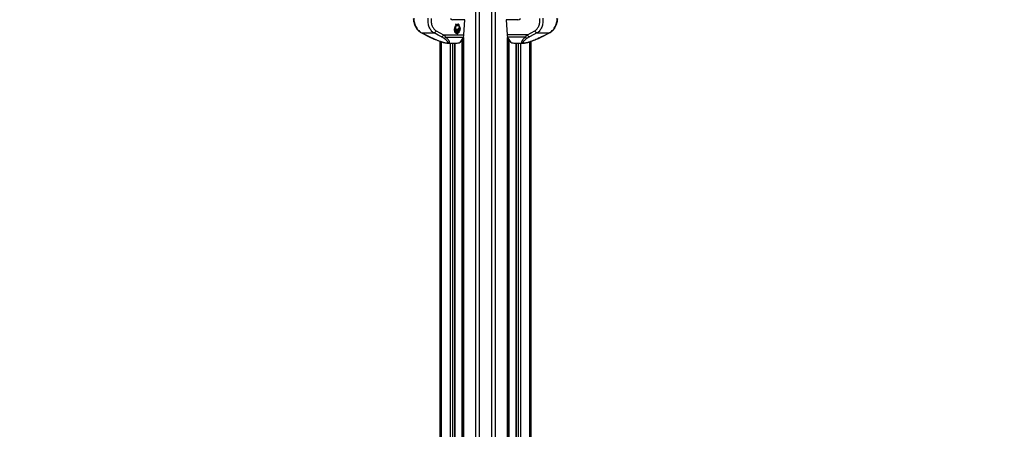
# Paper-space layout '2.5M DUO In-Ground Anchor' of a CAD drawing. Header units: millimetres. Extents: x 20 to 19291, y 40 to 15516.
# Tile 16 of 105: x 5421 to 8584, y 4540 to 5854. Entities that reach past the tile are written whole.
import ezdxf

# ---------------------------------------------------------------- set-up
doc = ezdxf.new("R2010")
doc.units = ezdxf.units.MM
doc.layers.add('COMPONENT_GEOMETRY', color=7, linetype='Continuous')
doc.styles.add('SLDTEXTSTYLE1', font='TXT', dxfattribs={"width": 0.75})
doc.dimstyles.new('SLDDIMSTYLE0', dxfattribs={"dimtxt": 150, "dimasz": 6.604, "dimexe": 0, "dimexo": 0.0625, "dimgap": 37.5, "dimtad": 0, "dimtih": 1, "dimtoh": 1, "dimdec": 0, "dimlfac": 0.5, "dimrnd": 1e-09, "dimzin": 12, "dimdsep": 46, "dimtxsty": 'SLDTEXTSTYLE1', "dimsah": 1, "dimcen": 0.09, "dimadec": 0, "dimazin": 3, "dimtfac": 1, "dimtdec": 0, "dimtofl": 0, "dimtmove": 0, "dimatfit": 3, "dimfxl": 1, "dimfrac": 2, "dimtolj": 1, "dimtzin": 12, "dimarcsym": 0})

# ---------------------------------------------------------------- blocks, each defined once
blk = doc.blocks.new('_D_16')
at = {"layer": 'COMPONENT_GEOMETRY', "color": 7, "ltscale": 2}
for p, q in [((6776.5, 7959.5), (1060.7, 7959.5)), ((1067.1, 7959.5), (1067.1, 5158.1)), ((1067.1, 2118.5), (1067.1, 4919.9)), ((6716.7, 2118.5), (1060.7, 2118.5))]:
    blk.add_line(p, q, dxfattribs=at)
for points in [[(1067.1, 7959.5), (1066.1, 7952.9), (1068.1, 7952.9)], [(1067.1, 2118.5), (1068.1, 2125.1), (1066.1, 2125.1)]]:
    blk.add_solid(points, dxfattribs=at)
at = {"layer": 'COMPONENT_GEOMETRY', "color": 7, "ltscale": 2, "insert": (845.4, 5113.3), "char_height": 150, "attachment_point": 1, "style": 'SLDTEXTSTYLE1'}
blk.add_mtext('2921', dxfattribs=at)
blk = doc.blocks.new('_D_17')
at = {"layer": 'COMPONENT_GEOMETRY', "color": 7, "ltscale": 2}
for p, q in [((11286.9, 6611), (11286.9, 4483.8)), ((11286.9, 2118.5), (11286.9, 4245.7)), ((7117.8, 2118.5), (11293.3, 2118.5))]:
    blk.add_line(p, q, dxfattribs=at)
for points in [[(11286.9, 6611), (11285.9, 6604.4), (11288, 6604.4)], [(11286.9, 2118.5), (11288, 2125.1), (11285.9, 2125.1)]]:
    blk.add_solid(points, dxfattribs=at)
at = {"layer": 'COMPONENT_GEOMETRY', "color": 7, "ltscale": 2, "insert": (11065.3, 4439), "char_height": 150, "attachment_point": 1, "style": 'SLDTEXTSTYLE1'}
blk.add_mtext('2246', dxfattribs=at)

psp = doc.layouts.new('2.5M DUO In-Ground Anchor')

# ---------------------------------------------------------------- linework, layer by layer
at = {"color": 8, "linetype": 'Continuous', "lineweight": 25, "ltscale": 2}
for p, q in [((6886.18, 2191.49), (6886.18, 7939.49)), ((6897.25, 7939.49), (6897.25, 2191.49)), ((6937.2, 2191.49), (6937.2, 7939.49)), ((6948.28, 7939.49), (6948.28, 2191.49)), ((6711.17, 5812.46), (6712.59, 5811.99)), ((6841.1, 5788.95), (6844.69, 5788.82)), ((6844.69, 5790.1), (6842.01, 5790.2)), ((6842.8, 2191.49), (6842.8, 5788.89)), ((6846.08, 5797.77), (6846.08, 2191.49)), ((6988.38, 2191.49), (6988.38, 5797.77)), ((6992.44, 5790.2), (6989.76, 5790.1)), ((6989.76, 5788.82), (6993.36, 5788.95)), ((6991.66, 5788.89), (6991.66, 2780.49)), ((7123.29, 5812.46), (7121.86, 5811.99)), ((6774.68, 5783.91), (6774.68, 2191.49)), ((6805.17, 2191.49), (6805.17, 5779.56)), ((6811.34, 5779.56), (6811.34, 2191.49)), ((6819.12, 2191.49), (6819.12, 5779.56)), ((7015.34, 5779.56), (7015.34, 2768.25)), ((7023.12, 2761.31), (7023.12, 5779.56)), ((7029.29, 5779.56), (7029.29, 2191.49)), ((7059.78, 2191.49), (7059.78, 5783.91))]:
    psp.add_line(p, q, dxfattribs=at)
at = {"color": 7, "linetype": 'Continuous', "lineweight": 25, "ltscale": 2}
for p, q in [((6851.3, 5854.46), (6812.83, 5854.46)), ((6847.99, 5806.06), (6851.3, 5854.46)), ((6983.16, 5854.46), (6986.47, 5806.06)), ((7021.63, 5854.46), (6983.16, 5854.46)), ((6816.97, 5822.12), (6816.9, 5822.13)), ((6818.05, 5829.33), (6817.98, 5829.34)), ((6821.14, 5827.52), (6821.21, 5827.51)), ((6821.48, 5826.17), (6821.55, 5826.16)), ((6821.86, 5825.22), (6821.93, 5825.21)), ((6822.33, 5824.47), (6822.4, 5824.46)), ((6822.78, 5823.78), (6822.85, 5823.77)), ((6823.48, 5823.2), (6823.55, 5823.19)), ((6824.17, 5837.08), (6824.1, 5837.09)), ((6824.32, 5839.24), (6824.39, 5839.23)), ((6824.4, 5822.6), (6824.47, 5822.59)), ((6825.24, 5823.1), (6825.31, 5823.09)), ((6825.66, 5822.6), (6825.73, 5822.59)), ((6827.04, 5838.23), (6827.11, 5838.22)), ((6827.31, 5822.89), (6827.39, 5822.88)), ((6829.1, 5824.33), (6829.17, 5824.32)), ((6831.3, 5837.63), (6831.2, 5837.65)), ((6831.39, 5836.8), (6831.54, 5836.78)), ((6832.44, 5835.37), (6832.51, 5835.36)), ((6836.52, 5824.48), (6836.66, 5824.46)), ((6711.28, 5812.34), (6736.61, 5799.67)), ((6712.59, 5811.99), (6751.81, 5811.99)), ((6737.94, 5799.32), (6747.57, 5794.79)), ((6759.04, 5818.72), (6782.64, 5806.06)), ((6783.04, 5794.79), (6775.39, 5799.32)), ((6782.64, 5806.06), (6847.99, 5806.06)), ((6789.66, 5798.51), (6846.37, 5798.51)), ((6817.49, 5818.52), (6817.41, 5818.53)), ((6818.91, 5814.94), (6818.84, 5814.95)), ((6821.38, 5812.03), (6821.31, 5812.04)), ((6827.78, 5810.7), (6827.85, 5810.69)), ((6831.78, 5813.14), (6831.92, 5813.12)), ((6835.04, 5818.03), (6835.18, 5818.01)), ((6841.09, 5788.95), (6844.69, 5788.81)), ((6844.69, 5794.7), (6844.69, 2191.49)), ((7051.82, 5806.06), (6986.47, 5806.06)), ((7044.8, 5798.51), (6988.09, 5798.51)), ((6989.76, 2191.49), (6989.76, 5794.7)), ((6989.76, 5788.81), (6993.36, 5788.95)), ((7059.07, 5799.32), (7051.42, 5794.79)), ((7051.82, 5806.06), (7075.42, 5818.72)), ((7082.65, 5811.99), (7121.86, 5811.99)), ((7086.89, 5794.79), (7096.52, 5799.32)), ((7097.85, 5799.67), (7123.18, 5812.34)), ((6771.33, 2191.49), (6771.33, 5785.05)), ((6794.49, 5779.56), (6826.07, 5779.56)), ((6819.55, 2191.49), (6819.55, 5779.56)), ((6835.97, 5783.82), (6838.09, 5783.82)), ((6838.09, 5783.82), (6838.09, 5785.62)), ((6996.37, 5785.62), (6996.37, 5783.82)), ((6998.49, 5783.82), (6996.37, 5783.82)), ((7008.39, 5779.56), (7039.96, 5779.56)), ((7014.91, 5779.56), (7014.91, 2768.46)), ((7063.12, 5785.05), (7063.12, 2191.49))]:
    psp.add_line(p, q, dxfattribs=at)
at = {"color": 7, "linetype": 'Continuous', "lineweight": 25, "ltscale": 2, "flags": 128}
for points in [[(6825.17, 5823.11), (6824.81, 5823.18), (6823.4, 5823.9), (6822.27, 5825.26), (6821.56, 5827.09), (6821.33, 5829.21), (6821.61, 5831.39), (6822.38, 5833.39), (6823.54, 5834.99), (6824.98, 5836.03), (6826.53, 5836.39)], [(6830.27, 5826.97), (6829.28, 5825.16), (6827.95, 5823.83), (6826.43, 5823.15), (6824.88, 5823.17), (6823.47, 5823.89), (6822.34, 5825.25), (6821.63, 5827.08), (6821.4, 5829.2), (6821.68, 5831.38), (6822.45, 5833.38), (6823.61, 5834.98), (6825.05, 5836.02), (6826.61, 5836.38)], [(6830.34, 5826.96), (6829.35, 5825.15), (6828.02, 5823.82), (6826.5, 5823.14), (6824.95, 5823.16), (6823.54, 5823.88), (6822.41, 5825.24), (6821.7, 5827.07), (6821.47, 5829.2), (6821.75, 5831.37), (6822.52, 5833.37), (6823.68, 5834.97), (6825.12, 5836.01), (6826.68, 5836.37)], [(6825.38, 5838.28), (6826.13, 5838.22), (6826.97, 5838.24)], [(6712.59, 5811.99), (6723.59, 5806.49), (6737.94, 5799.32)], [(6736.61, 5799.67), (6737.02, 5799.5), (6737.94, 5799.32)], [(6775.39, 5799.32), (6765.15, 5804.82), (6751.81, 5811.99)], [(7082.65, 5811.99), (7072.41, 5806.49), (7059.07, 5799.32)], [(7096.52, 5799.32), (7107.52, 5804.82), (7121.86, 5811.99)]]:
    psp.add_lwpolyline(points, dxfattribs=at)
at = {"color": 8, "linetype": 'Continuous', "lineweight": 25, "ltscale": 2, "flags": 128}
for points in [[(6746.57, 5794.98), (6747, 5794.84), (6747.57, 5794.79)], [(7087.88, 5794.97), (7087.46, 5794.84), (7086.89, 5794.79)], [(7097.85, 5799.67), (7097.44, 5799.5), (7096.52, 5799.32)]]:
    psp.add_lwpolyline(points, dxfattribs=at)
at = {"color": 7, "linetype": 'Continuous', "lineweight": 25, "ltscale": 4}
for centre, radius, start, end in [((6836.41, 5822.89), 19.52, 172.25488, 179.34783), ((6812.34, 5840.36), 17.83, 284.76987, 301.98919), ((6809.5, 5839.17), 18.58, 293.46728, 311.39226), ((6834.82, 5822.84), 17.93, 182.26779, 190.81845), ((6812.41, 5840.35), 17.83, 284.77015, 301.99008), ((6809.57, 5839.16), 18.58, 293.46816, 311.39238), ((6834.89, 5822.83), 17.93, 182.26796, 190.81857), ((6836.55, 5822.87), 19.53, 172.25536, 179.34756), ((6812.48, 5840.33), 17.83, 284.76908, 301.99115), ((6809.64, 5839.15), 18.58, 293.46664, 311.3939), ((6834.96, 5822.82), 17.93, 182.26779, 190.81845), ((6817.16, 5839.5), 13.97, 269.58465, 287.67599), ((6836.24, 5822.94), 19.35, 162.96615, 169.95362), ((6819.88, 5845.16), 19.04, 261.8577, 274.59116), ((6817.31, 5839.47), 13.97, 269.58199, 287.67712), ((6798.46, 5843.44), 30.43, 308.02008, 321.4441), ((6836.31, 5822.93), 19.35, 162.96564, 169.95344), ((6819.95, 5845.15), 19.04, 261.85742, 274.58982), ((6798.53, 5843.43), 30.43, 308.01945, 321.44473), ((6836.38, 5822.92), 19.35, 162.96637, 169.9534), ((6820.02, 5845.14), 19.04, 261.8577, 274.59116), ((6798.6, 5843.42), 30.43, 308.0201, 321.44475), ((6797.02, 5840.07), 29.66, 313.4324, 327.29341), ((6796.97, 5840.18), 29.83, 313.45217, 328.22503), ((6797.04, 5840.17), 29.83, 313.45283, 328.22492), ((6823.85, 5841.84), 14.58, 245.21655, 259.02369), ((6823.92, 5841.84), 14.59, 245.21945, 259.02079), ((6823.99, 5841.82), 14.58, 245.21657, 259.02367), ((6831.05, 5825.31), 13.67, 120.52649, 162.85483), ((6829.37, 5845.22), 19.54, 234.35222, 244.88122), ((6831.12, 5825.3), 13.67, 120.5274, 162.85435), ((6829.44, 5845.22), 19.55, 234.35482, 244.87861), ((6831.19, 5825.29), 13.67, 120.5274, 162.85435), ((6829.51, 5845.2), 19.54, 234.35373, 244.87971), ((6792.65, 5835.15), 32.14, 323.14152, 339.30657), ((6792.72, 5835.14), 32.14, 323.14107, 339.30666), ((6792.79, 5835.13), 32.14, 323.14152, 339.30657), ((6786.3, 5834.44), 37.93, 329.08217, 342.38497), ((6786.2, 5834.52), 38.12, 329.09943, 343.64364), ((6786.27, 5834.51), 38.12, 329.09976, 343.64359), ((6767.93, 5832.62), 56.27, 339.26598, 350.37535), ((6768, 5832.61), 56.27, 339.26602, 350.37547), ((6768.07, 5832.6), 56.27, 339.26598, 350.37535), ((6826.52, 5845.91), 7.71, 221.79418, 261.54586), ((6825.28, 5846.24), 7.06, 230.98843, 296.94817), ((6826.49, 5845.77), 7.55, 221.53902, 274.17634), ((6825.35, 5846.23), 7.06, 230.98896, 296.94763), ((6826.56, 5845.76), 7.55, 221.53888, 274.17743), ((6825.25, 5846.27), 7.09, 235.29048, 261.8791), ((6781.41, 5825.34), 42.06, 341.56218, 356.26139), ((6781.47, 5825.34), 42.07, 341.56315, 357.09393), ((6781.54, 5825.33), 42.07, 341.56308, 357.09389), ((6783.08, 5818.79), 41.42, 348.81528, 5.29033), ((6783.15, 5818.78), 41.42, 348.81523, 5.29038), ((6783.22, 5818.77), 41.42, 348.81519, 5.29039), ((6831.32, 5823.27), 15.59, 106.19284, 117.5754), ((6831.39, 5823.26), 15.59, 106.1911, 117.57509), ((6831.46, 5823.24), 15.6, 106.19427, 117.57192), ((6825.17, 5846.42), 7.23, 262.66784, 296.65086), ((6785.27, 5815.14), 39.76, 353.3163, 10.82184), ((6785.34, 5815.13), 39.76, 353.31628, 10.82186), ((6785.41, 5815.12), 39.76, 353.3163, 10.82184), ((6790.62, 5810.27), 37.09, 0.67924, 19.44044), ((6795.09, 5808.08), 33.79, 5.08252, 25.47519), ((6795.16, 5808.07), 33.79, 5.08269, 25.47501), ((6790.69, 5810.26), 37.09, 0.67933, 19.44025), ((6790.76, 5810.25), 37.09, 0.67924, 19.44044), ((6795.23, 5808.06), 33.78, 5.08241, 25.4753), ((6804.42, 5806.36), 28.19, 13.92545, 35.93348), ((6811.07, 5806.66), 22.92, 19.11684, 45.10766), ((6811.14, 5806.65), 22.92, 19.11625, 45.10825), ((6804.49, 5806.35), 28.19, 13.92555, 35.93365), ((6804.56, 5806.34), 28.18, 13.92518, 35.93376), ((6811.21, 5806.64), 22.92, 19.11684, 45.10766), ((6815.43, 5805.38), 23.33, 32.81834, 54.34556), ((6821.54, 5806.86), 19.01, 42.16814, 66.79865), ((6821.61, 5806.85), 19.02, 42.16934, 66.79745), ((6815.5, 5805.37), 23.33, 32.81786, 54.3455), ((6815.57, 5805.36), 23.33, 32.81832, 54.34558), ((6821.68, 5806.84), 19.01, 42.16814, 66.79865), ((6827.81, 5811.71), 15.45, 55.69536, 81.12927), ((6827.88, 5811.7), 15.45, 55.69627, 81.12928), ((6827.95, 5811.69), 15.45, 55.69688, 81.12867), ((6799.3, 5809.83), 40.57, 23.36572, 38.57416), ((6799.37, 5809.82), 40.57, 23.36604, 38.57384), ((6799.44, 5809.81), 40.58, 23.36635, 38.57356), ((6794.95, 5813.23), 43.49, 18.36941, 30.62198), ((6794.86, 5813.14), 43.67, 17.71294, 30.60848), ((6794.77, 5813.05), 43.84, 17.04803, 30.59488), ((6817.04, 5825.54), 19.51, 342.34806, 356.86538), ((6817.11, 5825.53), 19.51, 342.34775, 356.86569), ((6817.18, 5825.52), 19.51, 342.34801, 356.86569), ((6773.69, 5808.41), 9.25, 280.5843, 345.2323), ((6782.71, 5803.12), 8.34, 272.27334, 326.4098), ((6831.64, 5822.09), 14.66, 194.06724, 205.11643), ((6831.7, 5822.08), 14.66, 194.06589, 205.11778), ((6831.78, 5822.07), 14.66, 194.06733, 205.11634), ((6828.03, 5820.19), 10.58, 209.68225, 225.06005), ((6828.11, 5820.18), 10.58, 209.6823, 225.05854), ((6828.18, 5820.17), 10.58, 209.68461, 225.05769), ((6826.01, 5817.96), 7.56, 231.53474, 252.34615), ((6826.08, 5817.95), 7.56, 231.53688, 252.34622), ((6826.15, 5817.94), 7.56, 231.535, 252.34809), ((6825.79, 5817.55), 7.11, 261.76546, 285.66028), ((6825.86, 5817.54), 7.11, 261.763, 285.66042), ((6825.93, 5817.54), 7.11, 261.76546, 285.66028), ((6824.67, 5820.3), 10.09, 293.80376, 314.77533), ((6824.74, 5820.29), 10.09, 293.80143, 314.77765), ((6824.81, 5820.29), 10.09, 293.80376, 314.77533), ((6820.52, 5824.1), 15.74, 320.83766, 337.27839), ((6820.59, 5824.1), 15.74, 320.83842, 337.27763), ((6820.66, 5824.09), 15.74, 320.83766, 337.27839), ((6815.35, 5809.45), 32.89, 308.81889, 340.57441), ((6821.67, 5807.76), 26.37, 339.46728, 356.29628), ((7012.79, 5807.76), 26.37, 183.70372, 200.53272), ((7019.11, 5809.45), 32.89, 199.42559, 231.18111), ((7051.75, 5803.12), 8.34, 213.5902, 267.72666), ((7060.77, 5808.41), 9.25, 194.7677, 259.4157), ((6825.78, 5799.43), 19.88, 270.82875, 308.25547), ((7008.68, 5799.43), 19.88, 231.74453, 269.17125)]:
    psp.add_arc(centre, radius, start, end, dxfattribs=at)
for centre, major_axis, ratio, start_param, end_param in [((6814.26, 5875.46), (2.83, 20.91), 0.7006209, 2.6453256, 3.2362073), ((7020.19, 5875.46), (-2.83, 20.91), 0.7006209, 3.046978, 3.6378597), ((6831.22, 5837.24), (-0.306, 0.369), 0.6883284, 0.3418994, 2.5173283), ((6831.22, 5837.24), (-0.306, 0.369), 0.6883284, 5.6589209, 6.6250847)]:
    psp.add_ellipse(centre, major_axis=major_axis, ratio=ratio, start_param=start_param, end_param=end_param, dxfattribs=at)
psp.add_ellipse((6831.36, 5837.22), major_axis=(-0.306, 0.369), ratio=0.6883284, dxfattribs=at)
at = {"color": 7, "linetype": 'Continuous', "lineweight": 25, "ltscale": 2}
for points, knots in [([(6685.17, 5858.54), (6685.36, 5856.29), (6685.71, 5852.15), (6686.87, 5846.51), (6688.14, 5841.97), (6689.37, 5838.49), (6690.48, 5835.77), (6691.93, 5832.63), (6694.26, 5828.36), (6697.29, 5824.05), (6700.52, 5820.35), (6703.57, 5817.44), (6707.12, 5814.64), (6709.77, 5813.17), (6711.14, 5812.41)], [0, 0, 0, 0, 0.11464025, 0.2119803, 0.29298019, 0.35651053, 0.402645, 0.44651172, 0.53803682, 0.66055106, 0.73308557, 0.81381264, 0.90299543, 1, 1, 1, 1]), ([(6686.49, 5858.97), (6686.7, 5856.44), (6687.11, 5851.39), (6688.77, 5843.96), (6691.15, 5836.86), (6694.29, 5830.24), (6698.1, 5824.32), (6702.49, 5819.21), (6707.33, 5814.94), (6710.84, 5812.97), (6712.59, 5811.99)], [0, 0, 0, 0, 0.1250782, 0.2499561, 0.3753487, 0.5000019, 0.6255519, 0.7498959, 0.8749898, 1, 1, 1, 1]), ([(6751.81, 5811.99), (6750.27, 5812.96), (6747.19, 5814.92), (6743.12, 5819.17), (6739.57, 5824.26), (6736.66, 5830.19), (6734.48, 5836.79), (6733.07, 5843.91), (6732.37, 5851.35), (6732.59, 5856.43), (6732.69, 5858.97)], [0, 0, 0, 0, 0.1242538, 0.2487546, 0.3736728, 0.4983118, 0.6239513, 0.748648, 0.8743529, 1, 1, 1, 1]), ([(6742.74, 5858.2), (6742.63, 5856.07), (6742.42, 5851.79), (6742.99, 5845.51), (6744.18, 5839.52), (6746.04, 5833.97), (6748.53, 5829), (6751.58, 5824.74), (6755.08, 5821.17), (6757.72, 5819.54), (6759.04, 5818.72)], [0, 0, 0, 0, 0.1258699, 0.2521788, 0.3773131, 0.502687, 0.6269191, 0.7518752, 0.8763499, 1, 1, 1, 1]), ([(7075.42, 5818.72), (7076.74, 5819.54), (7079.4, 5821.19), (7082.9, 5824.77), (7085.96, 5829.05), (7088.44, 5834.02), (7090.29, 5839.58), (7091.48, 5845.56), (7092.04, 5851.82), (7091.82, 5856.07), (7091.72, 5858.2)], [0, 0, 0, 0, 0.1244048, 0.2494744, 0.373855, 0.4989896, 0.6233872, 0.7492231, 0.8747012, 1, 1, 1, 1]), ([(7101.77, 5858.97), (7101.87, 5856.44), (7102.09, 5851.39), (7101.4, 5843.96), (7100, 5836.86), (7097.82, 5830.24), (7094.92, 5824.32), (7091.37, 5819.21), (7087.29, 5814.94), (7084.2, 5812.97), (7082.65, 5811.99)], [0, 0, 0, 0, 0.1250782, 0.2499561, 0.3753487, 0.5000019, 0.6255519, 0.7498959, 0.8749898, 1, 1, 1, 1]), ([(7121.86, 5811.99), (7123.61, 5812.96), (7127.1, 5814.92), (7131.93, 5819.17), (7136.32, 5824.26), (7140.14, 5830.19), (7143.28, 5836.79), (7145.67, 5843.91), (7147.35, 5851.35), (7147.76, 5856.43), (7147.97, 5858.97)], [0, 0, 0, 0, 0.1242538, 0.2487546, 0.3736728, 0.4983118, 0.6239513, 0.748648, 0.8743529, 1, 1, 1, 1]), ([(7123.32, 5812.41), (7124.93, 5813.32), (7127.88, 5814.98), (7131.62, 5818.08), (7134.41, 5820.88), (7136.37, 5823.17), (7137.77, 5824.98), (7139.05, 5826.77), (7140.59, 5829.15), (7142.52, 5832.59), (7144.42, 5836.71), (7146.14, 5841.38), (7147.58, 5846.43), (7148.76, 5852.24), (7149.11, 5856.37), (7149.29, 5858.54)], [0, 0, 0, 0, 0.1140634, 0.2084227, 0.2840344, 0.3401265, 0.3768776, 0.4093969, 0.4605319, 0.5309185, 0.6202864, 0.6990895, 0.7886219, 0.8891861, 1, 1, 1, 1]), ([(6826.61, 5836.38), (6827.18, 5836.33), (6828.25, 5836.24), (6829.41, 5835.43), (6830.3, 5835.38), (6830.81, 5835.34), (6831.02, 5835.18), (6831.09, 5835.12)], [0, 0, 0, 0, 0.3699367, 0.6829765, 0.8410304, 0.9422554, 1, 1, 1, 1]), ([(6826.68, 5836.37), (6827.52, 5836.17), (6828.74, 5835.89), (6830.06, 5835.35), (6830.76, 5835.37), (6831.03, 5835.2), (6831.16, 5835.11)], [0, 0, 0, 0, 0.5598909, 0.8057986, 0.9035639, 1, 1, 1, 1]), ([(6829.9, 5840.09), (6829.5, 5840.15), (6829, 5840.21), (6828.51, 5840), (6828.41, 5839.96)], [0, 0, 0, 0, 0.7949509, 1, 1, 1, 1]), ([(6832.44, 5835.37), (6832.5, 5835.75), (6832.6, 5836.51), (6832.41, 5837.66), (6831.98, 5838.75), (6831.24, 5839.68), (6830.13, 5840.21), (6829.16, 5840.23), (6828.58, 5839.99), (6828.48, 5839.95)], [0, 0, 0, 0, 0.1258437, 0.251052, 0.3934023, 0.5575652, 0.726465, 0.9521008, 1, 1, 1, 1]), ([(6832.51, 5835.36), (6832.57, 5835.74), (6832.67, 5836.5), (6832.43, 5837.95), (6831.67, 5839.45), (6830.17, 5840.32), (6829.09, 5840.07), (6828.55, 5839.94)], [0, 0, 0, 0, 0.1258672, 0.2511606, 0.5007202, 0.7496367, 1, 1, 1, 1]), ([(6832.37, 5835.38), (6832.42, 5835.76), (6832.53, 5836.51), (6832.29, 5837.98), (6831.52, 5839.41), (6830.51, 5840.19), (6829.94, 5840.12), (6829.9, 5840.12)], [0, 0, 0, 0, 0.1642278, 0.3277237, 0.6533585, 0.9781544, 1, 1, 1, 1]), ([(6736.65, 5799.67), (6737.3, 5799.34), (6739.52, 5798.21), (6742.83, 5796.64), (6745.62, 5795.41), (6746.6, 5794.98)], [0, 0, 0, 0, 0.2108043, 0.725035, 1, 1, 1, 1]), ([(6746.57, 5794.98), (6748.58, 5794.1), (6752.71, 5792.29), (6758.91, 5789.73), (6764.9, 5787.37), (6770.32, 5785.38), (6775.21, 5783.71), (6779.53, 5782.35), (6783.34, 5781.29), (6786.8, 5780.47), (6789.99, 5779.9), (6792.55, 5779.57), (6793.97, 5779.6), (6794.49, 5779.61)], [0, 0, 0, 0, 0.1404087, 0.2892934, 0.413942, 0.5268379, 0.6254751, 0.7075514, 0.779599, 0.844238, 0.9050638, 0.9657103, 1, 1, 1, 1]), ([(6747.57, 5794.79), (6750.84, 5793.38), (6757.02, 5790.7), (6766.77, 5786.84), (6774.72, 5784.05), (6780.81, 5782.2), (6785.02, 5781.09), (6789.04, 5780.28), (6792.42, 5779.97), (6794.79, 5780.15), (6796.34, 5780.93), (6796.56, 5782.22), (6795.92, 5783.75), (6794.47, 5785.72), (6791.84, 5788.32), (6787.81, 5791.53), (6784.63, 5793.7), (6783.04, 5794.79)], [0, 0, 0, 0, 0.1200439, 0.2271718, 0.3338359, 0.3739226, 0.4139051, 0.4609803, 0.4957187, 0.5304593, 0.571625, 0.6316941, 0.6777421, 0.7238543, 0.8156716, 0.907871, 1, 1, 1, 1]), ([(6759.04, 5818.72), (6758.69, 5817.87), (6757.98, 5816.12), (6756.12, 5813.92), (6753.95, 5812.37), (6752.51, 5812.11), (6751.81, 5811.99)], [0, 0, 0, 0, 0.2419334, 0.5000017, 0.758067, 1, 1, 1, 1]), ([(6782.64, 5806.06), (6783.96, 5804.8), (6786.64, 5802.27), (6788.65, 5799.77), (6789.66, 5798.51)], [0, 0, 0, 0, 0.4969511, 1, 1, 1, 1]), ([(7051.42, 5794.79), (7049.38, 5793.38), (7045.51, 5790.7), (7040.94, 5786.84), (7038.6, 5784.05), (7037.95, 5782.2), (7038.11, 5781.09), (7039.18, 5780.28), (7041.41, 5779.97), (7044.45, 5780.15), (7048.84, 5780.93), (7053.77, 5782.22), (7058.71, 5783.75), (7064.51, 5785.72), (7071.48, 5788.32), (7079.41, 5791.53), (7084.4, 5793.7), (7086.89, 5794.79)], [0, 0, 0, 0, 0.1200439, 0.2271718, 0.3338359, 0.3739226, 0.4139051, 0.4609803, 0.4957187, 0.5304593, 0.571625, 0.6316941, 0.6777421, 0.7238543, 0.8156716, 0.907871, 1, 1, 1, 1]), ([(7040.09, 5779.6), (7040.53, 5779.59), (7041.92, 5779.57), (7044.45, 5779.89), (7047.68, 5780.47), (7051.08, 5781.28), (7054.75, 5782.3), (7058.73, 5783.54), (7063.2, 5785.05), (7068.2, 5786.86), (7073.71, 5788.99), (7079.72, 5791.45), (7084.53, 5793.48), (7087.26, 5794.7), (7087.88, 5794.98)], [0, 0, 0, 0, 0.0292769, 0.0927741, 0.154214, 0.2182041, 0.2877092, 0.3650636, 0.4516336, 0.5558648, 0.6735877, 0.8037363, 0.9560521, 1, 1, 1, 1]), ([(7044.8, 5798.51), (7045.8, 5799.75), (7047.81, 5802.25), (7050.48, 5804.78), (7051.82, 5806.06)], [0, 0, 0, 0, 0.4966175, 1, 1, 1, 1]), ([(7075.42, 5818.72), (7075.77, 5817.87), (7076.48, 5816.12), (7078.34, 5813.92), (7080.51, 5812.37), (7081.95, 5812.11), (7082.65, 5811.99)], [0, 0, 0, 0, 0.2419334, 0.5000017, 0.758067, 1, 1, 1, 1]), ([(7087.88, 5794.98), (7089.04, 5795.5), (7092.04, 5796.84), (7095.33, 5798.41), (7097.39, 5799.45), (7097.84, 5799.67)], [0, 0, 0, 0, 0.33146752, 0.85676898, 1, 1, 1, 1])]:
    psp.add_open_spline(points, degree=3, knots=knots, dxfattribs=at)
at = {"color": 8, "linetype": 'Continuous', "lineweight": 25, "ltscale": 2}
for points, knots in [([(6789.66, 5798.51), (6791.82, 5796.42), (6795.08, 5793.25), (6798.22, 5789.17), (6799.77, 5786.51), (6800.51, 5784.3), (6800.6, 5782.32), (6799.62, 5780.68), (6797.44, 5779.69), (6795.38, 5779.62), (6794.49, 5779.59)], [0, 0, 0, 0, 0.2614476, 0.3953116, 0.5290565, 0.6207276, 0.7135797, 0.8397939, 0.930624, 1, 1, 1, 1]), ([(7040.09, 5779.59), (7039.9, 5779.58), (7038.55, 5779.49), (7036.53, 5779.9), (7034.7, 5780.86), (7033.95, 5782.31), (7033.88, 5783.97), (7034.45, 5785.94), (7036.06, 5788.99), (7039.27, 5793.17), (7042.91, 5796.69), (7044.8, 5798.51)], [0, 0, 0, 0, 0.0125651, 0.0909153, 0.1933014, 0.2746545, 0.3579725, 0.4599337, 0.5619954, 0.7729695, 1, 1, 1, 1])]:
    psp.add_open_spline(points, degree=3, knots=knots, dxfattribs=at)

# ---------------------------------------------------------------- dimensions: what is measured, and where the dimension line sits
at = {"layer": 'COMPONENT_GEOMETRY', "color": 7, "ltscale": 2}
for base, p1, p2, picture, middle in [((1067.06868086, 7959.49114567), (6719.2293768, 2118.49114567), (6779.0030174, 7959.49114567), '_D_16', (1067.06868086, 5038.99114567)), ((11286.94, 6611), (7115.23, 2118.49), (12213.25, 6611), '_D_17', (11286.94, 4364.75))]:
    dim = psp.add_linear_dim(base=base, p1=p1, p2=p2, angle=90, dimstyle='SLDDIMSTYLE0', dxfattribs=at)
    dim.commit()
    dim.dimension.update_dxf_attribs({"geometry": picture, "text_midpoint": middle, "dimtype": 160})

doc.saveas('drawing.dxf')
